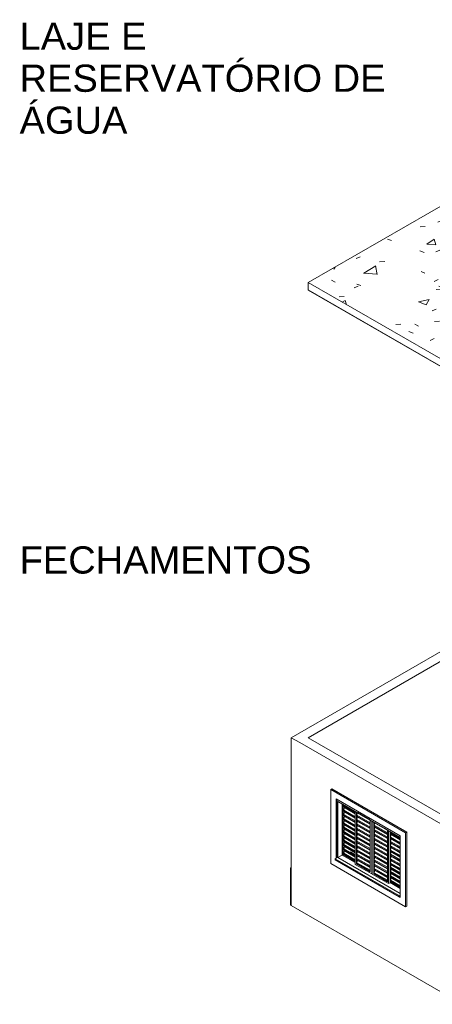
# Model space of a CAD drawing. Header units: metres. Extents: x -16.8 to 29.9, y -11.9 to 37.1.
# Tile 162 of 202: x -16.8 to -11.4, y 9.6 to 22.6. Entities that reach past the tile are written whole.
import ezdxf

# ---------------------------------------------------------------- set-up
doc = ezdxf.new("R2010")
doc.units = ezdxf.units.M
for name, color, linetype, lineweight in [('A-CLNG', 7, 'Continuous', 5), ('A-FLOR', 7, 'Continuous', 5), ('A-FLOR-PATT', 7, 'Continuous', 5), ('A-GLAZ', 7, 'Continuous', 5), ('A-WALL', 7, 'Continuous', 5), ('G-ANNO-TEXT', 7, 'Continuous', 9), ('I-WALL', 7, 'Continuous', 5), ('Q-CASE', 7, 'Continuous', 5)]:
    doc.layers.add(name, color=color, linetype=linetype, lineweight=lineweight)
doc.styles.add('Arial', font='arial.ttf', dxfattribs={"height": 0.36})

# ---------------------------------------------------------------- blocks, each defined once
blk = doc.blocks.new('Parede básica _ ALV_EST_PA1 - ___-1844649-EXPLODE')
at = {"layer": 'I-WALL'}
for p, q in [((-13.252, 13.128), (-10.678, 14.614)), ((-10.565, 14.549), (-13.026, 13.128)), ((-13.252, 10.907), (-13.252, 13.128)), ((-13.252, 13.128), (-13.139, 13.063)), ((-13.139, 10.842), (-13.252, 10.907))]:
    blk.add_line(p, q, dxfattribs=at)
blk = doc.blocks.new('Parede básica _ ALV_EST_PA1 - ___-1844764-EXPLODE')
at = {"layer": 'I-WALL'}
for p, q in [((-11.244, 11.969), (-13.139, 13.063)), ((-13.026, 13.128), (-11.131, 12.034)), ((-12.644, 11.542), (-12.644, 12.312)), ((-13.139, 10.842), (-11.244, 9.748))]:
    blk.add_line(p, q, dxfattribs=at)
blk = doc.blocks.new('Piso - ___-1859876-EXPLODE')
at = {"layer": 'A-FLOR-PATT', "true_color": 0xa2a2a2}
h = blk.add_hatch(dxfattribs=at)
h.set_pattern_fill('FP_5', color=253, style=0, pattern_type=2)
h.set_pattern_definition([(34.53, (-7.419, 15.977), (1.4575, -0.073615), [0.11891, -1.308]), (357.108, (-7.419, 15.977), (-0.28194, 0.88246), [0.12161, -1.338]), (107.719, (-7.297, 15.97), (1.1756, 0.80886), [0.0772, -0.8492]), (31.036, (-7.419, 16.211), (2.16833, -0.1938), [0.1847, -2.032]), (101.392, (-7.238, 16.195), (1.8997, 1.1429), [0.11366, -1.25]), (354.883, (-7.419, 16.211), (1.89953, 1.14314), [0.18144, -1.996]), (12.496, (-7.215, 16.152), (1.212935, -0.472345), [0.14573, -1.603]), (338.723, (-7.215, 16.152), (0.49441, 0.85073), [0.10847, -1.193]), (59.836, (-7.114, 16.113), (1.7073, 0.37835), [0.082, -0.90197]), (23.894, (-7.419, 15.977), (0.024711, 0.39054), [0.05819, -1.091, 0.05819, -1.123, -1.168]), (23.894, (-7.419, 15.977), (0.024711, 0.39054), [-2.331, 0.05819, -1.11]), (4.347, (-7.419, 15.977), (0.534555, 0.462719), [0.06667, -0.70513, 0.06667, -1.22, -0.51016]), (4.347, (-7.419, 15.977), (0.534555, 0.462719), [-2.059, 0.06667, -0.44348]), (339.806, (-7.872, 15.977), (1.084558, -0.026392), [0.06026, -0.39625, 0.06026, -1.364, -1.89]), (339.806, (-7.872, 15.977), (1.084558, -0.026392), [-1.881, 0.06026, -1.83]), (332.119, (-8.075, 15.977), (1.185035, 0.117436), [0.05593, -0.49491, 0.05593, -0.82202, -1.246]), (332.119, (-8.075, 15.977), (1.185035, 0.117436), [-1.429, 0.05593, -1.19])])
h.paths.add_polyline_path([(-7.475, 16.898), (-2.723, 19.642), (-5.608, 21.307), (-5.163, 21.565), (-7.001, 22.626), (-13.026, 19.148), (-10.289, 17.568), (-9.575, 17.98), (-10.473, 18.499), (-10.36, 18.564), (-8.281, 17.364)])
h.paths.add_polyline_path([(-6.061, 18.172), (-6.167, 18.233), (-6.167, 18.846), (-7.051, 19.356), (-7.051, 18.784), (-7.086, 18.764), (-7.192, 18.825), (-7.192, 19.577), (-6.715, 19.852), (-6.742, 19.994), (-6.78, 20.047), (-6.804, 20.096), (-6.817, 20.146), (-6.82, 20.227), (-6.811, 20.282), (-6.785, 20.343), (-6.75, 20.395), (-6.703, 20.445), (-6.646, 20.491), (-6.58, 20.531), (-6.51, 20.565), (-6.448, 20.592), (-6.406, 20.615), (-6.403, 20.625), (-6.361, 20.636), (-6.344, 20.627), (-6.265, 20.634), (-6.151, 20.646), (-6.037, 20.654), (-5.977, 20.661), (-5.973, 20.673), (-5.927, 20.669), (-5.926, 20.657), (-5.816, 20.626), (-5.779, 20.618), (-5.692, 20.594), (-5.592, 20.56), (-5.576, 20.565), (-5.543, 20.547), (-5.538, 20.533), (-5.512, 20.514), (-5.476, 20.491), (-5.422, 20.448), (-5.379, 20.404), (-5.34, 20.348), (-5.317, 20.299), (-5.304, 20.253), (-5.302, 20.172), (-5.311, 20.117), (-5.331, 20.065), (-5.371, 20.005), (-5.383, 19.988), (-5.405, 19.851), (-4.929, 19.577), (-4.929, 18.825), (-4.965, 18.805), (-5.071, 18.866), (-5.071, 19.356), (-5.477, 19.122), (-5.477, 18.509), (-5.512, 18.489), (-5.618, 18.55), (-5.618, 19.04), (-6.025, 18.805), (-6.025, 18.193)])
at = {"layer": 'A-FLOR'}
for p, q in [((-7.001, 22.626), (-13.026, 19.148)), ((-5.163, 21.565), (-7.001, 22.626)), ((-5.608, 21.307), (-5.163, 21.565)), ((-5.163, 21.565), (-5.163, 21.467)), ((-5.163, 21.467), (-5.523, 21.258)), ((-2.723, 19.642), (-5.608, 21.307)), ((-7.475, 16.898), (-2.723, 19.642)), ((-2.723, 19.544), (-7.475, 16.8)), ((-2.723, 19.642), (-2.723, 19.544)), ((-13.026, 19.148), (-10.289, 17.568)), ((-13.026, 19.148), (-13.026, 19.05)), ((-10.289, 17.47), (-13.026, 19.05)), ((-10.473, 18.499), (-10.36, 18.564)), ((-9.575, 17.98), (-10.473, 18.499)), ((-10.36, 18.564), (-7.475, 16.898)), ((-10.36, 18.564), (-10.36, 18.466)), ((-10.36, 18.466), (-10.388, 18.45)), ((-7.475, 16.8), (-10.36, 18.466)), ((-10.289, 17.568), (-9.575, 17.98)), ((-9.575, 17.882), (-9.575, 17.98)), ((-9.575, 17.882), (-10.289, 17.47)), ((-10.289, 17.568), (-10.289, 17.47)), ((-7.475, 16.898), (-7.475, 16.8))]:
    blk.add_line(p, q, dxfattribs=at)
blk = doc.blocks.new('JANELA DE CORRE_04-EXPLODE0')
at = {"layer": 'A-GLAZ'}
for p, q in [((-12.644, 12.312), (-12.644, 11.542)), ((-12.633, 11.542), (-12.633, 12.285)), ((-12.633, 12.285), (-11.81, 11.809)), ((-12.577, 12.252), (-12.577, 11.575)), ((-12.563, 11.583), (-12.563, 12.244)), ((-12.556, 12.228), (-12.554, 12.239)), ((-12.556, 12.214), (-12.556, 12.228)), ((-12.404, 12.139), (-12.556, 12.228)), ((-12.404, 12.126), (-12.556, 12.214)), ((-12.556, 12.17), (-12.549, 12.203)), ((-12.556, 12.157), (-12.556, 12.17)), ((-12.404, 12.082), (-12.556, 12.17)), ((-12.404, 12.069), (-12.556, 12.157)), ((-12.556, 12.113), (-12.549, 12.146)), ((-12.549, 12.203), (-12.549, 12.21)), ((-12.404, 12.119), (-12.549, 12.203)), ((-12.549, 12.146), (-12.549, 12.153)), ((-12.404, 12.062), (-12.549, 12.146)), ((-12.404, 12.152), (-12.404, 11.45)), ((-12.39, 11.458), (-12.39, 12.144)), ((-12.383, 12.103), (-12.376, 12.136)), ((-12.209, 12.039), (-12.376, 12.136)), ((-12.556, 12.1), (-12.556, 12.113)), ((-12.406, 12.026), (-12.556, 12.113)), ((-12.404, 12.012), (-12.556, 12.1)), ((-12.556, 12.056), (-12.549, 12.089)), ((-12.556, 12.043), (-12.556, 12.056)), ((-12.404, 11.968), (-12.556, 12.056)), ((-12.404, 11.955), (-12.556, 12.043)), ((-12.556, 11.999), (-12.549, 12.032)), ((-12.556, 11.986), (-12.556, 11.999)), ((-12.404, 11.911), (-12.556, 11.999)), ((-12.404, 11.898), (-12.556, 11.986)), ((-12.549, 12.089), (-12.549, 12.096)), ((-12.404, 12.005), (-12.549, 12.089)), ((-12.549, 12.032), (-12.549, 12.039)), ((-12.404, 11.947), (-12.549, 12.032)), ((-12.383, 12.09), (-12.383, 12.103)), ((-12.209, 12.003), (-12.383, 12.103)), ((-12.209, 11.989), (-12.383, 12.09)), ((-12.383, 12.046), (-12.376, 12.079)), ((-12.383, 12.033), (-12.383, 12.046)), ((-12.209, 11.945), (-12.383, 12.046)), ((-12.209, 11.932), (-12.383, 12.033)), ((-12.383, 11.989), (-12.376, 12.021)), ((-12.383, 11.976), (-12.383, 11.989)), ((-12.209, 11.888), (-12.383, 11.989)), ((-12.376, 12.079), (-12.376, 12.086)), ((-12.209, 11.982), (-12.376, 12.079)), ((-12.376, 12.021), (-12.376, 12.029)), ((-12.209, 11.925), (-12.376, 12.021)), ((-12.209, 12.04), (-12.209, 11.354)), ((-12.188, 11.326), (-12.188, 12.026)), ((-12.181, 12.024), (-12.181, 11.322)), ((-12.16, 11.326), (-12.16, 12.011)), ((-12.153, 11.97), (-12.146, 12.003)), ((-11.979, 11.907), (-12.146, 12.003)), ((-12.556, 11.942), (-12.549, 11.974)), ((-12.556, 11.929), (-12.556, 11.942)), ((-12.404, 11.854), (-12.556, 11.942)), ((-12.404, 11.84), (-12.556, 11.929)), ((-12.556, 11.885), (-12.549, 11.917)), ((-12.556, 11.871), (-12.556, 11.885)), ((-12.404, 11.796), (-12.556, 11.885)), ((-12.404, 11.783), (-12.556, 11.871)), ((-12.556, 11.827), (-12.549, 11.86)), ((-12.549, 11.974), (-12.549, 11.982)), ((-12.404, 11.89), (-12.549, 11.974)), ((-12.549, 11.917), (-12.549, 11.924)), ((-12.404, 11.833), (-12.549, 11.917)), ((-12.549, 11.86), (-12.549, 11.867)), ((-12.404, 11.776), (-12.549, 11.86)), ((-12.209, 11.875), (-12.383, 11.976)), ((-12.383, 11.932), (-12.376, 11.964)), ((-12.383, 11.918), (-12.383, 11.932)), ((-12.209, 11.831), (-12.383, 11.932)), ((-12.209, 11.818), (-12.383, 11.918)), ((-12.383, 11.874), (-12.376, 11.907)), ((-12.383, 11.861), (-12.383, 11.874)), ((-12.209, 11.774), (-12.383, 11.874)), ((-12.209, 11.761), (-12.383, 11.861)), ((-12.376, 11.964), (-12.376, 11.971)), ((-12.209, 11.868), (-12.376, 11.964)), ((-12.376, 11.907), (-12.376, 11.914)), ((-12.209, 11.811), (-12.376, 11.907)), ((-12.376, 11.85), (-12.376, 11.857)), ((-12.153, 11.957), (-12.153, 11.97)), ((-11.979, 11.87), (-12.153, 11.97)), ((-11.979, 11.857), (-12.153, 11.957)), ((-12.153, 11.913), (-12.146, 11.946)), ((-12.153, 11.9), (-12.153, 11.913)), ((-11.979, 11.813), (-12.153, 11.913)), ((-11.979, 11.8), (-12.153, 11.9)), ((-12.153, 11.856), (-12.146, 11.889)), ((-12.153, 11.843), (-12.153, 11.856)), ((-11.979, 11.756), (-12.153, 11.856)), ((-12.146, 11.946), (-12.146, 11.953)), ((-11.979, 11.849), (-12.146, 11.946)), ((-12.146, 11.889), (-12.146, 11.896)), ((-11.979, 11.792), (-12.146, 11.889)), ((-11.979, 11.907), (-11.979, 11.221)), ((-11.965, 11.197), (-11.965, 11.899)), ((-11.944, 11.887), (-11.944, 11.209)), ((-11.944, 11.226), (-11.944, 11.887)), ((-11.938, 11.87), (-11.935, 11.882)), ((-11.938, 11.857), (-11.938, 11.87)), ((-11.81, 11.796), (-11.938, 11.87)), ((-11.81, 11.783), (-11.938, 11.857)), ((-11.931, 11.846), (-11.931, 11.853)), ((-12.556, 11.814), (-12.556, 11.827)), ((-12.404, 11.739), (-12.556, 11.827)), ((-12.404, 11.726), (-12.556, 11.814)), ((-12.556, 11.77), (-12.549, 11.803)), ((-12.556, 11.757), (-12.556, 11.77)), ((-12.404, 11.682), (-12.556, 11.77)), ((-12.404, 11.669), (-12.556, 11.757)), ((-12.556, 11.713), (-12.549, 11.746)), ((-12.549, 11.803), (-12.549, 11.81)), ((-12.404, 11.719), (-12.549, 11.803)), ((-12.549, 11.746), (-12.549, 11.753)), ((-12.404, 11.662), (-12.549, 11.746)), ((-12.467, 11.722), (-12.467, 11.725)), ((-12.467, 11.725), (-12.404, 11.688)), ((-12.383, 11.817), (-12.376, 11.85)), ((-12.383, 11.804), (-12.383, 11.817)), ((-12.209, 11.717), (-12.383, 11.817)), ((-12.209, 11.704), (-12.383, 11.804)), ((-12.383, 11.76), (-12.376, 11.793)), ((-12.383, 11.747), (-12.383, 11.76)), ((-12.209, 11.66), (-12.383, 11.76)), ((-12.209, 11.646), (-12.383, 11.747)), ((-12.383, 11.703), (-12.376, 11.736)), ((-12.21, 11.754), (-12.376, 11.85)), ((-12.376, 11.793), (-12.376, 11.8)), ((-12.209, 11.696), (-12.376, 11.793)), ((-12.376, 11.736), (-12.376, 11.743)), ((-12.209, 11.639), (-12.376, 11.736)), ((-11.979, 11.742), (-12.153, 11.843)), ((-12.153, 11.799), (-12.146, 11.832)), ((-12.153, 11.786), (-12.153, 11.799)), ((-11.979, 11.698), (-12.153, 11.799)), ((-11.979, 11.685), (-12.153, 11.786)), ((-12.153, 11.742), (-12.146, 11.774)), ((-12.153, 11.729), (-12.153, 11.742)), ((-11.979, 11.641), (-12.153, 11.742)), ((-11.979, 11.628), (-12.153, 11.729)), ((-12.146, 11.832), (-12.146, 11.839)), ((-11.979, 11.735), (-12.146, 11.832)), ((-12.146, 11.774), (-12.146, 11.782)), ((-11.979, 11.678), (-12.146, 11.774)), ((-12.146, 11.717), (-12.146, 11.724)), ((-11.938, 11.813), (-11.931, 11.846)), ((-11.938, 11.8), (-11.938, 11.813)), ((-11.81, 11.739), (-11.938, 11.813)), ((-11.81, 11.726), (-11.938, 11.8)), ((-11.938, 11.756), (-11.931, 11.789)), ((-11.938, 11.743), (-11.938, 11.756)), ((-11.81, 11.682), (-11.938, 11.756)), ((-11.81, 11.669), (-11.938, 11.743)), ((-11.938, 11.699), (-11.931, 11.732)), ((-11.81, 11.776), (-11.931, 11.846)), ((-11.931, 11.789), (-11.931, 11.796)), ((-11.81, 11.719), (-11.931, 11.789)), ((-11.931, 11.732), (-11.931, 11.739)), ((-11.81, 11.662), (-11.931, 11.732)), ((-12.556, 11.7), (-12.556, 11.713)), ((-12.404, 11.625), (-12.556, 11.713)), ((-12.404, 11.612), (-12.556, 11.7)), ((-12.556, 11.656), (-12.549, 11.689)), ((-12.556, 11.643), (-12.556, 11.656)), ((-12.404, 11.568), (-12.556, 11.656)), ((-12.404, 11.555), (-12.556, 11.643)), ((-12.556, 11.599), (-12.549, 11.631)), ((-12.556, 11.586), (-12.556, 11.599)), ((-12.404, 11.511), (-12.556, 11.599)), ((-12.549, 11.689), (-12.549, 11.696)), ((-12.404, 11.605), (-12.549, 11.689)), ((-12.549, 11.631), (-12.549, 11.639)), ((-12.404, 11.547), (-12.549, 11.631)), ((-12.467, 11.615), (-12.467, 11.617)), ((-12.467, 11.617), (-12.404, 11.58)), ((-12.404, 11.578), (-12.467, 11.615)), ((-12.383, 11.69), (-12.383, 11.703)), ((-12.209, 11.602), (-12.383, 11.703)), ((-12.209, 11.589), (-12.383, 11.69)), ((-12.383, 11.646), (-12.376, 11.678)), ((-12.383, 11.633), (-12.383, 11.646)), ((-12.209, 11.545), (-12.383, 11.646)), ((-12.209, 11.532), (-12.383, 11.633)), ((-12.383, 11.589), (-12.376, 11.621)), ((-12.376, 11.678), (-12.376, 11.686)), ((-12.209, 11.582), (-12.376, 11.678)), ((-12.376, 11.621), (-12.376, 11.629)), ((-12.209, 11.525), (-12.376, 11.621)), ((-12.153, 11.685), (-12.146, 11.717)), ((-12.153, 11.671), (-12.153, 11.685)), ((-11.979, 11.584), (-12.153, 11.685)), ((-11.979, 11.571), (-12.153, 11.671)), ((-12.153, 11.627), (-12.146, 11.66)), ((-12.153, 11.614), (-12.153, 11.627)), ((-11.979, 11.527), (-12.153, 11.627)), ((-11.979, 11.514), (-12.153, 11.614)), ((-12.153, 11.57), (-12.146, 11.603)), ((-11.979, 11.621), (-12.146, 11.717)), ((-12.146, 11.66), (-12.146, 11.667)), ((-11.979, 11.564), (-12.146, 11.66)), ((-12.146, 11.603), (-12.146, 11.61)), ((-11.979, 11.507), (-12.146, 11.603)), ((-11.938, 11.686), (-11.938, 11.699)), ((-11.81, 11.625), (-11.938, 11.699)), ((-11.81, 11.612), (-11.938, 11.686)), ((-11.938, 11.642), (-11.931, 11.674)), ((-11.938, 11.629), (-11.938, 11.642)), ((-11.81, 11.568), (-11.938, 11.642)), ((-11.81, 11.555), (-11.938, 11.629)), ((-11.938, 11.585), (-11.931, 11.617)), ((-11.931, 11.674), (-11.931, 11.682)), ((-11.81, 11.605), (-11.931, 11.674)), ((-11.931, 11.617), (-11.931, 11.624)), ((-11.81, 11.547), (-11.931, 11.617)), ((-12.633, 11.542), (-12.577, 11.575)), ((-11.81, 11.066), (-12.633, 11.542)), ((-12.577, 11.575), (-12.404, 11.475)), ((-12.563, 11.583), (-12.556, 11.586)), ((-12.404, 11.491), (-12.563, 11.583)), ((-12.404, 11.498), (-12.556, 11.586)), ((-12.383, 11.575), (-12.383, 11.589)), ((-12.209, 11.488), (-12.383, 11.589)), ((-12.209, 11.475), (-12.383, 11.575)), ((-12.383, 11.531), (-12.376, 11.564)), ((-12.383, 11.518), (-12.383, 11.531)), ((-12.209, 11.431), (-12.383, 11.531)), ((-12.209, 11.418), (-12.383, 11.518)), ((-12.383, 11.474), (-12.376, 11.507)), ((-12.383, 11.462), (-12.383, 11.474)), ((-12.209, 11.374), (-12.383, 11.474)), ((-12.376, 11.564), (-12.376, 11.571)), ((-12.209, 11.468), (-12.376, 11.564)), ((-12.376, 11.507), (-12.376, 11.514)), ((-12.209, 11.411), (-12.376, 11.507)), ((-12.153, 11.557), (-12.153, 11.57)), ((-11.979, 11.47), (-12.153, 11.57)), ((-11.979, 11.457), (-12.153, 11.557)), ((-12.153, 11.513), (-12.146, 11.546)), ((-12.153, 11.5), (-12.153, 11.513)), ((-11.979, 11.413), (-12.153, 11.513)), ((-11.979, 11.399), (-12.153, 11.5)), ((-12.153, 11.456), (-12.146, 11.489)), ((-12.146, 11.546), (-12.146, 11.553)), ((-11.979, 11.449), (-12.146, 11.546)), ((-12.146, 11.489), (-12.146, 11.496)), ((-11.979, 11.392), (-12.146, 11.489)), ((-11.938, 11.571), (-11.938, 11.585)), ((-11.81, 11.511), (-11.938, 11.585)), ((-11.81, 11.497), (-11.938, 11.571)), ((-11.938, 11.527), (-11.931, 11.56)), ((-11.938, 11.514), (-11.938, 11.527)), ((-11.81, 11.453), (-11.938, 11.527)), ((-11.81, 11.44), (-11.938, 11.514)), ((-11.938, 11.47), (-11.931, 11.503)), ((-11.938, 11.457), (-11.938, 11.47)), ((-11.81, 11.396), (-11.938, 11.47)), ((-11.931, 11.56), (-11.931, 11.567)), ((-11.81, 11.49), (-11.931, 11.56)), ((-11.931, 11.503), (-11.931, 11.51)), ((-11.81, 11.433), (-11.931, 11.503)), ((-12.404, 11.45), (-12.188, 11.326)), ((-12.383, 11.462), (-12.39, 11.458)), ((-12.209, 11.354), (-12.39, 11.458)), ((-12.209, 11.362), (-12.383, 11.462)), ((-12.153, 11.443), (-12.153, 11.456)), ((-11.979, 11.356), (-12.153, 11.456)), ((-11.979, 11.342), (-12.153, 11.443)), ((-12.153, 11.399), (-12.146, 11.431)), ((-12.153, 11.386), (-12.153, 11.399)), ((-11.979, 11.298), (-12.153, 11.399)), ((-11.979, 11.285), (-12.153, 11.386)), ((-12.153, 11.342), (-12.146, 11.374)), ((-12.153, 11.329), (-12.153, 11.342)), ((-11.979, 11.241), (-12.153, 11.342)), ((-12.146, 11.431), (-12.146, 11.439)), ((-11.979, 11.335), (-12.146, 11.431)), ((-12.146, 11.374), (-12.146, 11.382)), ((-11.979, 11.278), (-12.146, 11.374)), ((-11.81, 11.383), (-11.938, 11.457)), ((-11.938, 11.413), (-11.931, 11.446)), ((-11.938, 11.4), (-11.938, 11.413)), ((-11.81, 11.339), (-11.938, 11.413)), ((-11.81, 11.326), (-11.938, 11.4)), ((-11.938, 11.356), (-11.931, 11.389)), ((-11.938, 11.343), (-11.938, 11.356)), ((-11.81, 11.282), (-11.938, 11.356)), ((-11.81, 11.269), (-11.938, 11.343)), ((-11.931, 11.446), (-11.931, 11.453)), ((-11.81, 11.376), (-11.931, 11.446)), ((-11.931, 11.389), (-11.931, 11.396)), ((-11.81, 11.319), (-11.931, 11.389)), ((-11.931, 11.331), (-11.931, 11.339)), ((-12.181, 11.33), (-12.188, 11.326)), ((-12.181, 11.322), (-11.965, 11.197)), ((-12.16, 11.326), (-12.153, 11.329)), ((-11.979, 11.221), (-12.16, 11.326)), ((-11.979, 11.229), (-12.153, 11.329)), ((-11.965, 11.197), (-11.944, 11.209)), ((-11.945, 11.21), (-11.81, 11.132)), ((-11.944, 11.226), (-11.935, 11.231)), ((-11.81, 11.148), (-11.944, 11.226)), ((-11.938, 11.299), (-11.931, 11.331)), ((-11.938, 11.286), (-11.938, 11.299)), ((-11.81, 11.225), (-11.938, 11.299)), ((-11.81, 11.212), (-11.938, 11.286)), ((-11.938, 11.242), (-11.931, 11.274)), ((-11.938, 11.229), (-11.938, 11.242)), ((-11.81, 11.168), (-11.938, 11.242)), ((-11.81, 11.155), (-11.938, 11.229)), ((-11.81, 11.262), (-11.931, 11.331)), ((-11.931, 11.274), (-11.931, 11.281)), ((-11.81, 11.204), (-11.931, 11.274))]:
    blk.add_line(p, q, dxfattribs=at)
blk = doc.blocks.new('JANELA DE CORRE_12-EXPLODE0')
blk.add_blockref('JANELA DE CORRE_04-EXPLODE0', (0, 0))
blk = doc.blocks.new('Forro composto - ___-2079793-EXPLODE')
at = {"layer": 'A-CLNG'}
for p, q in [((-5.525, 21.259), (-5.163, 21.468)), ((-5.163, 21.467), (-5.523, 21.258)), ((-5.163, 21.467), (-5.163, 21.468)), ((-4.42, 18.566), (-2.723, 19.545)), ((-2.723, 19.544), (-4.42, 18.564)), ((-2.723, 19.544), (-2.723, 19.545)), ((-13.026, 19.051), (-11.187, 17.99)), ((-13.026, 19.05), (-13.026, 19.051)), ((-11.187, 17.988), (-13.026, 19.05)), ((-5.665, 17.847), (-4.534, 18.5)), ((-4.534, 18.499), (-5.665, 17.846)), ((-4.534, 18.499), (-4.534, 18.5)), ((-4.42, 18.566), (-4.42, 18.564)), ((-10.39, 18.45), (-10.36, 18.468)), ((-10.36, 18.466), (-10.388, 18.45)), ((-10.247, 18.402), (-7.475, 16.802)), ((-10.247, 18.402), (-10.247, 18.401)), ((-7.475, 16.8), (-10.247, 18.401)), ((-11.187, 17.988), (-11.187, 17.99)), ((-11.074, 17.925), (-10.289, 17.471)), ((-11.074, 17.923), (-11.074, 17.925)), ((-10.289, 17.47), (-11.074, 17.923)), ((-10.289, 17.471), (-9.575, 17.884)), ((-9.575, 17.882), (-10.289, 17.47)), ((-9.575, 17.882), (-9.575, 17.884)), ((-5.665, 17.846), (-5.665, 17.847)), ((-7.475, 16.802), (-5.778, 17.782)), ((-5.778, 17.78), (-7.475, 16.8)), ((-5.778, 17.78), (-5.778, 17.782)), ((-10.289, 17.471), (-10.289, 17.47)), ((-7.475, 16.8), (-7.475, 16.802))]:
    blk.add_line(p, q, dxfattribs=at)
blk = doc.blocks.new('Componentes de gabinete 1 - Componentes de gabinete 1-2086930-EXPLODE')
at = {"layer": 'Q-CASE'}
for p, q in [((-3.964, 11.51), (-2.904, 12.123)), ((-2.928, 12.138), (-2.904, 12.123)), ((-2.9, 12.116), (-2.9, 12.107)), ((-3.961, 11.495), (-2.9, 12.107)), ((-12.672, 11.511), (-12.672, 11.52)), ((-12.672, 11.511), (-11.824, 11.021)), ((-12.669, 11.526), (-12.644, 11.542)), ((-12.669, 11.526), (-11.821, 11.036)), ((-3.964, 11.51), (-3.975, 11.517)), ((-3.975, 11.503), (-3.969, 11.5)), ((-3.966, 11.498), (-3.961, 11.495)), ((-3.961, 11.495), (-3.961, 11.504)), ((-5.255, 11.14), (-4.737, 11.439)), ((-5.245, 11.083), (-4.68, 11.41)), ((-5.241, 11.066), (-4.675, 11.393)), ((-4.736, 11.439), (-4.732, 11.442)), ((-4.732, 11.442), (-4.68, 11.41)), ((-4.675, 11.402), (-4.675, 11.393)), ((-5.245, 11.083), (-5.255, 11.089)), ((-5.255, 11.075), (-5.249, 11.071)), ((-5.241, 11.066), (-5.241, 11.075)), ((-11.824, 11.03), (-11.824, 11.021)), ((-11.824, 11.021), (-11.818, 11.025)), ((-11.81, 11.043), (-11.821, 11.036)), ((-11.815, 11.026), (-11.81, 11.03)), ((-5.246, 11.07), (-5.241, 11.066)), ((-7.019, 9.747), (-5.958, 10.359)), ((-7.015, 9.731), (-5.955, 10.344)), ((-5.983, 10.374), (-5.958, 10.359)), ((-5.955, 10.352), (-5.955, 10.344)), ((-7.019, 9.747), (-7.03, 9.753)), ((-7.03, 9.74), (-7.024, 9.736)), ((-7.021, 9.735), (-7.015, 9.731)), ((-7.015, 9.731), (-7.015, 9.74))]:
    blk.add_line(p, q, dxfattribs=at)
for points in [[(-2.904, 12.123, 0), (-2.903, 12.122, 0), (-2.902, 12.121, 0), (-2.901, 12.12, 0), (-2.901, 12.118, 0), (-2.9, 12.117, 0), (-2.9, 12.116, 0)], [(-12.672, 11.52, 0), (-12.672, 11.521, 0), (-12.672, 11.522, 0), (-12.671, 11.523, 0), (-12.671, 11.524, 0), (-12.67, 11.525, 0), (-12.669, 11.526, 0)], [(-3.969, 11.5, 0), (-3.969, 11.5, 0), (-3.969, 11.501, 0), (-3.969, 11.501, 0), (-3.969, 11.501, 0), (-3.968, 11.501, 0), (-3.968, 11.501, 0), (-3.968, 11.5, 0), (-3.967, 11.5, 0), (-3.967, 11.5, 0), (-3.967, 11.499, 0)], [(-3.961, 11.504, 0), (-3.961, 11.505, 0), (-3.961, 11.506, 0), (-3.962, 11.507, 0), (-3.963, 11.508, 0), (-3.964, 11.509, 0), (-3.964, 11.51, 0)], [(-4.68, 11.41, 0), (-4.678, 11.409, 0), (-4.677, 11.408, 0), (-4.676, 11.406, 0), (-4.676, 11.405, 0), (-4.675, 11.403, 0), (-4.675, 11.402, 0)], [(-5.249, 11.071, 0), (-5.249, 11.072, 0), (-5.249, 11.072, 0), (-5.249, 11.072, 0), (-5.248, 11.072, 0), (-5.248, 11.072, 0), (-5.248, 11.072, 0), (-5.247, 11.072, 0), (-5.247, 11.071, 0), (-5.247, 11.071, 0), (-5.247, 11.071, 0)], [(-5.241, 11.075, 0), (-5.241, 11.076, 0), (-5.241, 11.078, 0), (-5.242, 11.08, 0), (-5.243, 11.081, 0), (-5.244, 11.082, 0), (-5.245, 11.083, 0)], [(-11.821, 11.036, 0), (-11.822, 11.035, 0), (-11.822, 11.034, 0), (-11.823, 11.033, 0), (-11.823, 11.032, 0), (-11.824, 11.031, 0), (-11.824, 11.03, 0)], [(-11.818, 11.026, 0), (-11.818, 11.026, 0), (-11.817, 11.027, 0), (-11.817, 11.027, 0), (-11.817, 11.027, 0), (-11.816, 11.027, 0), (-11.816, 11.027, 0), (-11.816, 11.027, 0), (-11.816, 11.027, 0), (-11.815, 11.027, 0), (-11.815, 11.026, 0)], [(-5.958, 10.359, 0), (-5.958, 10.358, 0), (-5.957, 10.357, 0), (-5.956, 10.356, 0), (-5.955, 10.355, 0), (-5.955, 10.354, 0), (-5.955, 10.352, 0)], [(-7.024, 9.736, 0), (-7.024, 9.737, 0), (-7.024, 9.737, 0), (-7.024, 9.737, 0), (-7.023, 9.737, 0), (-7.023, 9.737, 0), (-7.023, 9.737, 0), (-7.022, 9.737, 0), (-7.022, 9.736, 0), (-7.022, 9.736, 0), (-7.021, 9.736, 0)], [(-7.015, 9.74, 0), (-7.016, 9.741, 0), (-7.016, 9.742, 0), (-7.017, 9.744, 0), (-7.017, 9.745, 0), (-7.018, 9.746, 0), (-7.019, 9.747, 0)]]:
    blk.add_polyline3d(points, dxfattribs=at)
blk = doc.blocks.new('Componentes de gabinete 1 - Componentes de gabinete 1-2086932-EXPLODE')
blk.add_blockref('Componentes de gabinete 1 - Componentes de gabinete 1-2086930-EXPLODE', (0, 0))
blk = doc.blocks.new('Paredes 1 - Paredes 1-2288142-EXPLODE')
at = {"layer": 'A-WALL'}
for p, q in [((-4.06, 12.352), (-2.858, 13.046)), ((-2.844, 13.038), (-4.046, 12.344)), ((-2.844, 13.038), (-2.858, 13.046)), ((-2.844, 12.058), (-2.844, 13.038)), ((-3.975, 12.303), (-2.914, 12.916)), ((-2.928, 12.138), (-2.928, 12.908)), ((-2.914, 12.916), (-2.914, 12.129)), ((-12.715, 12.45), (-12.729, 12.442)), ((-11.739, 11.871), (-12.729, 12.442)), ((-12.729, 12.442), (-12.729, 11.462)), ((-12.715, 12.45), (-11.725, 11.879)), ((-12.658, 11.533), (-12.658, 12.32)), ((-12.658, 12.32), (-11.81, 11.83)), ((-12.644, 12.312), (-12.644, 11.542)), ((-4.06, 11.373), (-4.06, 12.352)), ((-4.06, 12.352), (-4.046, 12.344)), ((-4.046, 12.344), (-4.046, 11.364)), ((-3.975, 11.487), (-3.975, 12.303)), ((-5.34, 11.613), (-4.633, 12.022)), ((-4.618, 12.013), (-5.326, 11.605)), ((-4.618, 12.013), (-4.633, 12.022)), ((-4.618, 11.36), (-4.618, 12.013)), ((-4.046, 11.364), (-2.844, 12.058)), ((-11.739, 11.871), (-11.725, 11.879)), ((-11.739, 10.891), (-11.739, 11.871)), ((-11.725, 11.879), (-11.725, 10.899)), ((-5.255, 11.564), (-4.689, 11.891)), ((-4.703, 11.424), (-4.703, 11.883)), ((-4.689, 11.891), (-4.689, 11.416)), ((-11.81, 11.83), (-11.81, 11.013)), ((-5.34, 10.96), (-5.34, 11.613)), ((-5.34, 11.613), (-5.326, 11.605)), ((-5.326, 11.605), (-5.326, 10.952)), ((-12.729, 11.462), (-11.739, 10.891)), ((-5.255, 11.075), (-5.255, 11.564)), ((-3.961, 11.495), (-3.975, 11.487)), ((-5.326, 10.952), (-4.618, 11.36)), ((-4.06, 11.373), (-4.046, 11.364)), ((-7.114, 10.589), (-5.912, 11.283)), ((-5.898, 11.275), (-7.1, 10.581)), ((-5.898, 11.275), (-5.912, 11.283)), ((-5.898, 10.295), (-5.898, 11.275)), ((-7.03, 10.54), (-5.969, 11.152)), ((-5.983, 10.374), (-5.983, 11.144)), ((-5.969, 11.152), (-5.969, 10.365)), ((-11.81, 11.013), (-11.824, 11.021)), ((-5.34, 10.96), (-5.326, 10.952)), ((-11.725, 10.899), (-11.739, 10.891)), ((-7.114, 9.609), (-7.114, 10.589)), ((-7.114, 10.589), (-7.1, 10.581)), ((-7.1, 10.581), (-7.1, 9.601)), ((-7.03, 9.723), (-7.03, 10.54)), ((-7.1, 9.601), (-5.898, 10.295)), ((-7.015, 9.731), (-7.03, 9.723)), ((-7.114, 9.609), (-7.1, 9.601))]:
    blk.add_line(p, q, dxfattribs=at)
blk = doc.blocks.new('Paredes 1 - Paredes 1-2288144-EXPLODE')
blk.add_blockref('Paredes 1 - Paredes 1-2288142-EXPLODE', (0, 0))
blk = doc.blocks.new('Parede básica _ IMPERMEABILIZAÇÃO COM ARGAMASSA POLIMÉRICA - ___-2534594-EXPLODE')
at = {"layer": 'I-WALL'}
for p, q in [((-13.259, 11.405), (-13.252, 11.409)), ((-13.259, 10.915), (-13.259, 11.405)), ((-13.259, 11.405), (-13.256, 11.403)), ((-13.252, 11.405), (-13.256, 11.403)), ((-13.256, 11.403), (-13.256, 10.913)), ((-13.256, 10.913), (-13.259, 10.915)), ((-13.256, 10.913), (-13.252, 10.915))]:
    blk.add_line(p, q, dxfattribs=at)

msp = doc.modelspace()

# ---------------------------------------------------------------- block references
at = {"layer": 'A-CLNG'}
msp.add_blockref('Forro composto - ___-2079793-EXPLODE', (0, 0), dxfattribs=at)
at = {"layer": 'A-FLOR'}
msp.add_blockref('Piso - ___-1859876-EXPLODE', (0, 0), dxfattribs=at)
at = {"layer": 'A-GLAZ'}
msp.add_blockref('JANELA DE CORRE_12-EXPLODE0', (0, 0), dxfattribs=at)
at = {"layer": 'A-WALL'}
msp.add_blockref('Paredes 1 - Paredes 1-2288144-EXPLODE', (0, 0), dxfattribs=at)
at = {"layer": 'I-WALL'}
for name in ['Parede básica _ ALV_EST_PA1 - ___-1844649-EXPLODE', 'Parede básica _ ALV_EST_PA1 - ___-1844764-EXPLODE', 'Parede básica _ IMPERMEABILIZAÇÃO COM ARGAMASSA POLIMÉRICA - ___-2534594-EXPLODE']:
    msp.add_blockref(name, (0, 0), dxfattribs=at)
at = {"layer": 'Q-CASE'}
msp.add_blockref('Componentes de gabinete 1 - Componentes de gabinete 1-2086932-EXPLODE', (0, 0), dxfattribs=at)

# ---------------------------------------------------------------- texts
at = {"layer": 'G-ANNO-TEXT', "char_height": 0.36, "attachment_point": 1, "style": 'Arial'}
for s, insert, width in [('LAJE E ', (-16.839, 22.588), 2.16456), ('RESERVATÓRIO DE ', (-16.839, 22.032), 5.90042), ('ÁGUA', (-16.839, 21.477), 1.69958), ('FECHAMENTOS', (-16.839, 15.659), 4.60169)]:
    msp.add_mtext(s, dxfattribs=dict(at, insert=insert, width=width))

doc.saveas('drawing.dxf')
